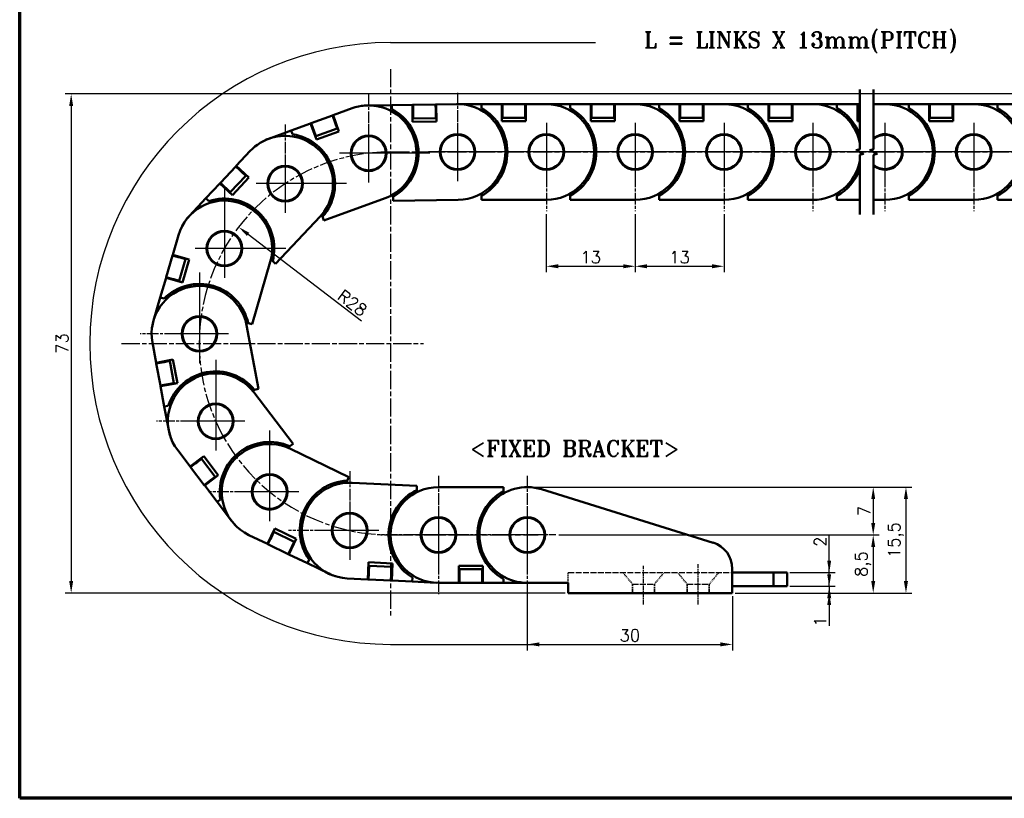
# Model space of a CAD drawing. Header units: millimetres. Extents: x 10 to 277, y 10 to 201.
# Tile 1 of 7: x 10 to 154, y 10 to 124. Entities that reach past the tile are written whole.
import ezdxf

# ---------------------------------------------------------------- set-up
doc = ezdxf.new("R2010")
doc.units = ezdxf.units.MM
doc.header["$LTSCALE"] = 0.3
doc.linetypes.add('CHAIN', pattern=[0.3543, 0.2362, -0.0295, 0.0591, -0.0295])
doc.linetypes.add('DASHED', pattern=[0.2068, 0.1655, -0.0413])
doc.layers.add('DIM', color=3, linetype='Continuous')
for name, color, linetype, lineweight in [('경계(ISO)', 7, 'Continuous', 70), ('기호(ISO)', 7, 'Continuous', 25), ('스케치 형상(ISO)', 7, 'Continuous', 25), ('외형선(ISO)', 7, 'Continuous', 50), ('은선 (ISO)', 2, 'DASHED', 35), ('절단선(ISO)', 1, 'Continuous', 50), ('중심 표식(ISO)', 1, 'CHAIN', 25), ('중심선(ISO)', 1, 'CHAIN', 25)]:
    doc.layers.add(name, color=color, linetype=linetype, lineweight=lineweight)
doc.styles.get("Standard").update_dxf_attribs({"font": 'romans.shx'})
doc.styles.add('주 문자 (ISO)', font='tahoma.ttf')
doc.dimstyles.new('ISO-25', dxfattribs={"dimscale": 0.7, "dimtxt": 2.5, "dimasz": 2.5, "dimexe": 1.25, "dimexo": 0.625, "dimtad": 1, "dimtxsty": 'Standard', "dimcen": 2.5, "dimclrt": 7, "dimadec": 0, "dimazin": 0, "dimtfac": 1, "dimtmove": 0, "dimatfit": 3, "dimfxl": 1, "dimarcsym": 0})

# ---------------------------------------------------------------- blocks, each defined once
blk = doc.blocks.new('FIX BRACKET')
at = {"layer": '기호(ISO)', "color": 2, "insert": (-25.49, 1.86), "char_height": 3.5, "attachment_point": 1, "style": '주 문자 (ISO)'}
blk.add_mtext('\\fRomanT|b0|i0;\\H3.5000;<FIXED BRACKET>', dxfattribs=at)
blk = doc.blocks.new('*D342')
at = {"layer": 'Defpoints', "color": 0, "transparency": 16777216}
for p in [(181.59, 113), (17.53, 40), (90.27, 40)]:
    blk.add_point(p, dxfattribs=at)
at = {"layer": 'DIM', "color": 0, "lineweight": -2, "transparency": 16777216}
for p, q in [((181.15, 113), (16.65, 113)), ((17.53, 111.25), (17.53, 41.75)), ((89.83, 40), (16.65, 40))]:
    blk.add_line(p, q, dxfattribs=at)
at = {"layer": 'DIM', "color": 0, "transparency": 16777216}
for points in [[(17.24, 111.25), (17.82, 111.25), (17.53, 113)], [(17.24, 41.75), (17.82, 41.75), (17.53, 40)]]:
    blk.add_solid(points, dxfattribs=at)
at = {"layer": 'DIM', "color": 7, "transparency": 16777216, "insert": (16.22, 76.5), "char_height": 1.75, "attachment_point": 5, "rotation": 90}
blk.add_mtext('73', dxfattribs=at)
blk = doc.blocks.new('*D343')
at = {"layer": 'Defpoints', "color": 0, "transparency": 16777216}
for p in [(87.05, 95.84), (100.05, 95.84), (100.05, 87.79)]:
    blk.add_point(p, dxfattribs=at)
at = {"layer": 'DIM', "color": 0, "lineweight": -2, "transparency": 16777216}
for p, q in [((87.05, 95.4), (87.05, 86.92)), ((100.05, 95.4), (100.05, 86.92)), ((88.8, 87.79), (98.3, 87.79))]:
    blk.add_line(p, q, dxfattribs=at)
at = {"layer": 'DIM', "color": 0, "transparency": 16777216}
for points in [[(88.8, 88.09), (88.8, 87.5), (87.05, 87.79)], [(98.3, 88.09), (98.3, 87.5), (100.05, 87.79)]]:
    blk.add_solid(points, dxfattribs=at)
at = {"layer": 'DIM', "color": 7, "transparency": 16777216, "insert": (93.55, 89.11), "char_height": 1.75, "attachment_point": 5}
blk.add_mtext('13', dxfattribs=at)
blk = doc.blocks.new('*D344')
at = {"layer": 'Defpoints', "color": 0, "transparency": 16777216}
for p in [(100.05, 95.84), (113.05, 95.84), (113.05, 87.79)]:
    blk.add_point(p, dxfattribs=at)
at = {"layer": 'DIM', "color": 0, "lineweight": -2, "transparency": 16777216}
for p, q in [((100.05, 95.4), (100.05, 86.92)), ((113.05, 95.4), (113.05, 86.92)), ((101.8, 87.79), (111.3, 87.79))]:
    blk.add_line(p, q, dxfattribs=at)
at = {"layer": 'DIM', "color": 0, "transparency": 16777216}
for points in [[(101.8, 88.09), (101.8, 87.5), (100.05, 87.79)], [(111.3, 88.09), (111.3, 87.5), (113.05, 87.79)]]:
    blk.add_solid(points, dxfattribs=at)
at = {"layer": 'DIM', "color": 7, "transparency": 16777216, "insert": (106.55, 89.11), "char_height": 1.75, "attachment_point": 5}
blk.add_mtext('13', dxfattribs=at)
blk = doc.blocks.new('*D347')
at = {"layer": 'Defpoints', "color": 0, "transparency": 16777216}
for p in [(84.27, 41.5), (114.27, 40), (114.27, 32.5)]:
    blk.add_point(p, dxfattribs=at)
at = {"layer": 'DIM', "color": 0, "lineweight": -2, "transparency": 16777216}
for p, q in [((84.27, 41.07), (84.27, 31.63)), ((114.27, 39.57), (114.27, 31.63)), ((86.02, 32.5), (112.52, 32.5))]:
    blk.add_line(p, q, dxfattribs=at)
at = {"layer": 'DIM', "color": 0, "transparency": 16777216}
for points in [[(86.02, 32.8), (86.02, 32.21), (84.27, 32.5)], [(112.52, 32.8), (112.52, 32.21), (114.27, 32.5)]]:
    blk.add_solid(points, dxfattribs=at)
at = {"layer": 'DIM', "color": 7, "transparency": 16777216, "insert": (99.27, 33.82), "char_height": 1.75, "attachment_point": 5}
blk.add_mtext('30', dxfattribs=at)
blk = doc.blocks.new('*D348')
at = {"layer": 'Defpoints', "color": 0, "transparency": 16777216}
for p in [(122.27, 43), (128.44, 43), (122.27, 41)]:
    blk.add_point(p, dxfattribs=at)
at = {"layer": 'DIM', "color": 0, "lineweight": -2, "transparency": 16777216}
for p, q in [((128.44, 44.75), (128.44, 48.55)), ((122.7, 43), (129.32, 43)), ((128.44, 41), (128.44, 43)), ((122.7, 41), (129.32, 41)), ((128.44, 39.25), (128.44, 37.5))]:
    blk.add_line(p, q, dxfattribs=at)
at = {"layer": 'DIM', "color": 0, "transparency": 16777216}
for points in [[(128.15, 44.75), (128.73, 44.75), (128.44, 43)], [(128.15, 39.25), (128.73, 39.25), (128.44, 41)]]:
    blk.add_solid(points, dxfattribs=at)
at = {"layer": 'DIM', "color": 7, "transparency": 16777216, "insert": (127.13, 47.52), "char_height": 1.75, "attachment_point": 5, "rotation": 90}
blk.add_mtext('2', dxfattribs=at)
blk = doc.blocks.new('*D349')
at = {"layer": 'Defpoints', "color": 0, "transparency": 16777216}
for p in [(122.27, 41), (128.44, 41), (114.27, 40)]:
    blk.add_point(p, dxfattribs=at)
at = {"layer": 'DIM', "color": 0, "lineweight": -2, "transparency": 16777216}
for p, q in [((128.44, 42.75), (128.44, 44.5)), ((122.7, 41), (129.32, 41)), ((128.44, 41), (128.44, 40)), ((114.7, 40), (129.32, 40)), ((128.44, 38.25), (128.44, 35.21))]:
    blk.add_line(p, q, dxfattribs=at)
at = {"layer": 'DIM', "color": 0, "transparency": 16777216}
for points in [[(128.15, 42.75), (128.73, 42.75), (128.44, 41)], [(128.15, 38.25), (128.73, 38.25), (128.44, 40)]]:
    blk.add_solid(points, dxfattribs=at)
at = {"layer": 'DIM', "color": 7, "transparency": 16777216, "insert": (127.13, 35.86), "char_height": 1.75, "attachment_point": 5, "rotation": 90}
blk.add_mtext('1', dxfattribs=at)
blk = doc.blocks.new('*D350')
at = {"layer": 'Defpoints', "color": 0, "transparency": 16777216}
for p in [(88.43, 48.5), (114.27, 40), (134.88, 40)]:
    blk.add_point(p, dxfattribs=at)
at = {"layer": 'DIM', "color": 0, "lineweight": -2, "transparency": 16777216}
for p, q in [((88.87, 48.5), (135.76, 48.5)), ((134.88, 46.75), (134.88, 41.75)), ((114.7, 40), (135.76, 40))]:
    blk.add_line(p, q, dxfattribs=at)
at = {"layer": 'DIM', "color": 0, "transparency": 16777216}
for points in [[(134.59, 46.75), (135.17, 46.75), (134.88, 48.5)], [(134.59, 41.75), (135.17, 41.75), (134.88, 40)]]:
    blk.add_solid(points, dxfattribs=at)
at = {"layer": 'DIM', "color": 7, "transparency": 16777216, "insert": (133.4, 44.25), "char_height": 1.75, "attachment_point": 5, "rotation": 90}
blk.add_mtext('8,5', dxfattribs=at)
blk = doc.blocks.new('*D351')
at = {"layer": 'Defpoints', "color": 0, "transparency": 16777216}
for p in [(84.27, 55.5), (88.43, 48.5), (134.88, 48.5)]:
    blk.add_point(p, dxfattribs=at)
at = {"layer": 'DIM', "color": 0, "lineweight": -2, "transparency": 16777216}
for p, q in [((84.7, 55.5), (135.76, 55.5)), ((134.88, 53.75), (134.88, 50.25)), ((88.87, 48.5), (135.76, 48.5))]:
    blk.add_line(p, q, dxfattribs=at)
at = {"layer": 'DIM', "color": 0, "transparency": 16777216}
for points in [[(134.59, 53.75), (135.17, 53.75), (134.88, 55.5)], [(134.59, 50.25), (135.17, 50.25), (134.88, 48.5)]]:
    blk.add_solid(points, dxfattribs=at)
at = {"layer": 'DIM', "color": 7, "transparency": 16777216, "insert": (133.57, 52), "char_height": 1.75, "attachment_point": 5, "rotation": 90}
blk.add_mtext('7', dxfattribs=at)
blk = doc.blocks.new('*D352')
at = {"layer": 'Defpoints', "color": 0, "transparency": 16777216}
for p in [(84.27, 55.5), (114.27, 40), (139.67, 40)]:
    blk.add_point(p, dxfattribs=at)
at = {"layer": 'DIM', "color": 0, "lineweight": -2, "transparency": 16777216}
for p, q in [((84.7, 55.5), (140.54, 55.5)), ((139.67, 53.75), (139.67, 41.75)), ((114.7, 40), (140.54, 40))]:
    blk.add_line(p, q, dxfattribs=at)
at = {"layer": 'DIM', "color": 0, "transparency": 16777216}
for points in [[(139.37, 53.75), (139.96, 53.75), (139.67, 55.5)], [(139.37, 41.75), (139.96, 41.75), (139.67, 40)]]:
    blk.add_solid(points, dxfattribs=at)
at = {"layer": 'DIM', "color": 7, "transparency": 16777216, "insert": (138.19, 47.75), "char_height": 1.75, "attachment_point": 5, "rotation": 90}
blk.add_mtext('15,5', dxfattribs=at)
blk = doc.blocks.new('*D367')
at = {"layer": 'Defpoints', "color": 0, "transparency": 16777216}
for p in [(42.03, 93.53), (64.26, 76.5)]:
    blk.add_point(p, dxfattribs=at)
at = {"layer": 'DIM', "color": 0, "lineweight": -2, "transparency": 16777216}
blk.add_line((60.02, 79.75), (43.42, 92.46), dxfattribs=at)
at = {"layer": 'DIM', "color": 0, "transparency": 16777216}
blk.add_solid([(43.6, 92.69), (43.24, 92.23), (42.03, 93.53)], dxfattribs=at)
at = {"layer": 'DIM', "color": 7, "transparency": 16777216, "insert": (58.68, 82.43), "char_height": 1.75, "attachment_point": 5, "rotation": 322.5613}
blk.add_mtext('R28', dxfattribs=at)

msp = doc.modelspace()

# ---------------------------------------------------------------- linework, layer by layer
at = {"layer": '경계(ISO)'}
for p, q in [((10, 10), (10, 194.667)), ((276.667, 10), (10, 10))]:
    msp.add_line(p, q, dxfattribs=at)
at = {"layer": '스케치 형상(ISO)', "color": 3}
for p, q in [((64.264, 120.504), (94.264, 120.504)), ((64.264, 32.504), (85.848, 32.504))]:
    msp.add_line(p, q, dxfattribs=at)
at = {"layer": '스케치 형상(ISO)', "color": 1, "linetype": 'CHAIN', "lineweight": 25, "ltscale": 37.756264}
msp.add_line((64.264, 116.635), (64.264, 36.373), dxfattribs=at)
at = {"layer": '스케치 형상(ISO)', "color": 1, "linetype": 'CHAIN', "ltscale": 39.275185}
msp.add_line((64.264, 104.504), (175.586, 104.504), dxfattribs=at)
at = {"layer": '스케치 형상(ISO)', "color": 1, "linetype": 'CHAIN', "lineweight": 25, "ltscale": 37.386932}
msp.add_line((24.919, 76.504), (69.073, 76.504), dxfattribs=at)
at = {"layer": '스케치 형상(ISO)', "color": 1, "linetype": 'CHAIN', "ltscale": 45.690365}
msp.add_line((64.264, 48.504), (85.848, 48.504), dxfattribs=at)
at = {"layer": '스케치 형상(ISO)', "color": 2, "linetype": 'DASHED', "lineweight": 25, "ltscale": 4.283395}
msp.add_line((90.265, 41.504), (90.265, 43.004), dxfattribs=at)
at = {"layer": '스케치 형상(ISO)', "color": 2, "linetype": 'DASHED', "lineweight": 25, "ltscale": 17.408123}
for p, q in [((90.265, 43.004), (114.265, 43.004)), ((99.665, 41.304), (102.865, 41.304)), ((107.665, 41.304), (110.889, 41.304))]:
    msp.add_line(p, q, dxfattribs=at)
at = {"layer": '스케치 형상(ISO)', "color": 3}
msp.add_arc((64.264, 76.504), 44, 90, 270, dxfattribs=at)
at = {"layer": '스케치 형상(ISO)', "color": 1, "linetype": 'CHAIN', "ltscale": 37.241573}
msp.add_arc((64.264, 76.504), 28, 90, 270, dxfattribs=at)
at = {"layer": '외형선(ISO)'}
for p, q in [((59.958, 111.232), (59.958, 111.232)), ((60.957, 111.318), (64.456, 111.368)), ((64.456, 111.368), (67.456, 111.411)), ((64.456, 111.368), (64.465, 110.774)), ((67.456, 111.411), (67.556, 111.412)), ((67.492, 108.911), (67.456, 111.411)), ((70.856, 111.459), (67.556, 111.412)), ((67.568, 110.562), (67.556, 111.412)), ((70.856, 111.459), (70.956, 111.46)), ((70.856, 111.459), (70.868, 110.609)), ((70.956, 111.46), (73.955, 111.503)), ((70.956, 111.46), (70.991, 108.961)), ((74.055, 111.504), (77.555, 111.504)), ((77.555, 111.504), (80.555, 111.504)), ((77.555, 111.504), (77.555, 110.91)), ((80.555, 109.004), (80.555, 111.504)), ((80.555, 111.504), (80.655, 111.504)), ((80.655, 110.654), (80.655, 111.504)), ((83.955, 111.504), (80.655, 111.504)), ((83.955, 111.504), (83.955, 110.654)), ((83.955, 111.504), (84.055, 111.504)), ((84.055, 111.504), (84.055, 109.004)), ((84.055, 111.504), (87.055, 111.504)), ((87.055, 111.504), (90.555, 111.504)), ((90.555, 111.504), (93.555, 111.504)), ((90.555, 111.504), (90.555, 110.91)), ((93.555, 109.004), (93.555, 111.504)), ((93.555, 111.504), (93.655, 111.504)), ((93.655, 110.654), (93.655, 111.504)), ((96.955, 111.504), (93.655, 111.504)), ((96.955, 111.504), (96.955, 110.654)), ((96.955, 111.504), (97.055, 111.504)), ((97.055, 111.504), (97.055, 109.004)), ((97.055, 111.504), (100.055, 111.504)), ((100.055, 111.504), (103.555, 111.504)), ((103.555, 111.504), (106.555, 111.504)), ((103.555, 111.504), (103.555, 110.91)), ((106.555, 109.004), (106.555, 111.504)), ((106.555, 111.504), (106.655, 111.504)), ((106.655, 110.654), (106.655, 111.504)), ((109.955, 111.504), (106.655, 111.504)), ((109.955, 111.504), (109.955, 110.654)), ((109.955, 111.504), (110.055, 111.504)), ((110.055, 111.504), (110.055, 109.004)), ((110.055, 111.504), (113.055, 111.504)), ((113.055, 111.504), (116.555, 111.504)), ((116.555, 111.504), (119.555, 111.504)), ((116.555, 111.504), (116.555, 110.91)), ((119.555, 109.004), (119.555, 111.504)), ((119.555, 111.504), (119.655, 111.504)), ((119.655, 110.654), (119.655, 111.504)), ((122.955, 111.504), (119.655, 111.504)), ((122.955, 111.504), (122.955, 110.654)), ((122.955, 111.504), (123.055, 111.504)), ((123.055, 111.504), (123.055, 109.004)), ((123.055, 111.504), (126.055, 111.504)), ((126.055, 111.504), (129.555, 111.504)), ((129.555, 111.504), (132.555, 111.504)), ((129.555, 111.504), (129.555, 110.91)), ((132.555, 109.004), (132.555, 111.504)), ((132.555, 111.504), (132.655, 111.504)), ((132.655, 110.654), (132.655, 111.504)), ((132.932, 111.504), (132.655, 111.504)), ((134.932, 111.504), (136.586, 111.504)), ((136.586, 111.504), (140.086, 111.504)), ((140.086, 111.504), (143.086, 111.504)), ((140.086, 111.504), (140.086, 110.91)), ((143.086, 109.004), (143.086, 111.504)), ((143.086, 111.504), (143.186, 111.504)), ((143.186, 110.654), (143.186, 111.504)), ((146.486, 111.504), (143.186, 111.504)), ((146.486, 111.504), (146.486, 110.654)), ((146.486, 111.504), (146.586, 111.504)), ((146.586, 111.504), (146.586, 109.004)), ((146.586, 111.504), (149.586, 111.504)), ((149.586, 111.504), (153.086, 111.504)), ((153.086, 111.504), (153.086, 110.91)), ((153.086, 111.504), (156.086, 111.504)), ((55.75, 109.836), (52.649, 108.708)), ((55.75, 109.836), (55.844, 109.871)), ((55.75, 109.836), (56.04, 109.038)), ((55.844, 109.871), (58.663, 110.896)), ((55.844, 109.871), (56.698, 107.521)), ((67.568, 110.562), (67.572, 110.262)), ((67.585, 109.412), (67.572, 110.262)), ((70.868, 110.609), (70.872, 110.309)), ((70.872, 110.309), (70.884, 109.459)), ((80.555, 109.504), (80.655, 109.504)), ((80.655, 110.654), (80.655, 110.354)), ((80.655, 109.504), (80.655, 110.354)), ((80.655, 109.504), (83.955, 109.504)), ((83.955, 110.654), (83.955, 110.354)), ((83.955, 110.354), (83.955, 109.504)), ((83.955, 109.504), (84.055, 109.504)), ((93.555, 109.504), (93.655, 109.504)), ((93.655, 110.654), (93.655, 110.354)), ((93.655, 109.504), (93.655, 110.354)), ((93.655, 109.504), (96.955, 109.504)), ((96.955, 110.654), (96.955, 110.354)), ((96.955, 110.354), (96.955, 109.504)), ((96.955, 109.504), (97.055, 109.504)), ((106.555, 109.504), (106.655, 109.504)), ((106.655, 110.654), (106.655, 110.354)), ((106.655, 109.504), (106.655, 110.354)), ((106.655, 109.504), (109.955, 109.504)), ((109.955, 110.654), (109.955, 110.354)), ((109.955, 110.354), (109.955, 109.504)), ((109.955, 109.504), (110.055, 109.504)), ((119.555, 109.504), (119.655, 109.504)), ((119.655, 110.654), (119.655, 110.354)), ((119.655, 109.504), (119.655, 110.354)), ((119.655, 109.504), (122.955, 109.504)), ((122.955, 110.654), (122.955, 110.354)), ((122.955, 110.354), (122.955, 109.504)), ((122.955, 109.504), (123.055, 109.504)), ((132.555, 109.504), (132.655, 109.504)), ((132.655, 110.654), (132.655, 110.354)), ((132.655, 109.504), (132.655, 110.354)), ((132.655, 109.504), (132.932, 109.504)), ((143.086, 109.504), (143.186, 109.504)), ((143.186, 110.654), (143.186, 110.354)), ((143.186, 109.504), (143.186, 110.354)), ((143.186, 109.504), (146.486, 109.504)), ((146.486, 110.654), (146.486, 110.354)), ((146.486, 110.354), (146.486, 109.504)), ((146.486, 109.504), (146.586, 109.504)), ((49.735, 107.648), (52.555, 108.674)), ((52.555, 108.674), (52.649, 108.708)), ((53.409, 106.324), (52.555, 108.674)), ((52.939, 107.909), (52.649, 108.708)), ((56.04, 109.038), (56.143, 108.756)), ((56.143, 108.756), (56.434, 107.957)), ((67.485, 109.411), (67.585, 109.412)), ((70.991, 108.961), (67.492, 108.911)), ((67.585, 109.412), (70.884, 109.459)), ((70.884, 109.459), (70.984, 109.461)), ((84.055, 109.004), (80.555, 109.004)), ((97.055, 109.004), (93.555, 109.004)), ((110.055, 109.004), (106.555, 109.004)), ((123.055, 109.004), (119.555, 109.004)), ((132.932, 109.004), (132.555, 109.004)), ((146.586, 109.004), (143.086, 109.004)), ((46.446, 106.451), (49.735, 107.648)), ((49.735, 107.648), (49.938, 107.09)), ((52.939, 107.909), (53.042, 107.627)), ((53.332, 106.828), (53.042, 107.627)), ((53.238, 106.794), (53.332, 106.828)), ((53.332, 106.828), (56.434, 107.957)), ((56.698, 107.521), (53.409, 106.324)), ((56.434, 107.957), (56.527, 107.991)), ((45.531, 106.042), (45.532, 106.041)), ((41.682, 102.471), (43.733, 104.659)), ((41.613, 102.398), (39.357, 99.99)), ((41.613, 102.398), (41.682, 102.471)), ((41.613, 102.398), (42.234, 101.816)), ((41.682, 102.471), (43.506, 100.761)), ((40.816, 98.622), (43.073, 101.03)), ((42.234, 101.816), (42.452, 101.611)), ((42.452, 101.611), (43.073, 101.03)), ((43.073, 101.03), (43.141, 101.103)), ((37.236, 97.729), (39.288, 99.917)), ((39.288, 99.917), (39.357, 99.99)), ((41.112, 98.207), (39.288, 99.917)), ((39.977, 99.409), (39.357, 99.99)), ((39.977, 99.409), (40.196, 99.204)), ((43.506, 100.761), (41.112, 98.207)), ((40.816, 98.622), (40.196, 99.204)), ((40.747, 98.549), (40.816, 98.622)), ((64.642, 98.306), (64.647, 97.963)), ((64.647, 97.963), (64.655, 97.37)), ((77.555, 98.441), (77.555, 98.097)), ((77.555, 98.097), (77.555, 97.504)), ((90.555, 98.442), (90.555, 98.097)), ((90.555, 98.097), (90.555, 97.504)), ((103.555, 98.442), (103.555, 98.097)), ((103.555, 98.097), (103.555, 97.504)), ((116.555, 98.442), (116.555, 98.097)), ((116.555, 98.097), (116.555, 97.504)), ((129.555, 98.442), (129.555, 98.097)), ((129.555, 98.097), (129.555, 97.504)), ((140.086, 98.441), (140.086, 98.097)), ((140.086, 98.097), (140.086, 97.504)), ((153.086, 98.441), (153.086, 98.097)), ((153.086, 98.097), (153.086, 97.504)), ((34.843, 95.175), (37.236, 97.729)), ((37.236, 97.729), (37.67, 97.322)), ((63.45, 97.74), (54.522, 94.492)), ((74.154, 97.504), (64.655, 97.37)), ((87.055, 97.504), (77.555, 97.504)), ((100.055, 97.504), (90.555, 97.504)), ((113.055, 97.504), (103.555, 97.504)), ((126.055, 97.504), (116.555, 97.504)), ((132.932, 97.504), (129.555, 97.504)), ((136.586, 97.504), (134.932, 97.504)), ((149.586, 97.504), (140.086, 97.504)), ((162.586, 97.504), (153.086, 97.504)), ((53.948, 95.085), (47.45, 88.154)), ((54.202, 95.372), (54.319, 95.05)), ((34.211, 94.396), (34.212, 94.396)), ((54.319, 95.05), (54.522, 94.492)), ((32.39, 89.474), (33.232, 92.353)), ((32.362, 89.378), (31.435, 86.211)), ((32.362, 89.378), (32.39, 89.474)), ((32.362, 89.378), (33.178, 89.139)), ((32.39, 89.474), (34.789, 88.772)), ((33.178, 89.139), (33.465, 89.055)), ((33.354, 85.649), (34.281, 88.816)), ((33.465, 89.055), (34.281, 88.816)), ((34.789, 88.772), (33.806, 85.413)), ((34.281, 88.816), (34.309, 88.912)), ((46.669, 88.421), (44.001, 79.304)), ((46.767, 88.795), (47.017, 88.56)), ((47.017, 88.56), (47.45, 88.154)), ((30.564, 83.235), (31.407, 86.115)), ((31.407, 86.115), (31.435, 86.211)), ((33.806, 85.413), (31.407, 86.115)), ((32.251, 85.972), (31.435, 86.211)), ((32.251, 85.972), (32.539, 85.888)), ((33.354, 85.649), (32.539, 85.888)), ((33.326, 85.553), (33.354, 85.649)), ((29.581, 79.876), (30.564, 83.235)), ((30.564, 83.235), (31.134, 83.069)), ((43.102, 79.567), (43.431, 79.47)), ((43.431, 79.47), (44.001, 79.304)), ((29.369, 78.896), (29.37, 78.896)), ((43.182, 79.191), (44.921, 69.852)), ((29.968, 73.68), (29.419, 76.629)), ((29.968, 73.68), (32.425, 74.138)), ((29.986, 73.582), (29.968, 73.68)), ((29.986, 73.582), (30.822, 73.737)), ((29.986, 73.582), (30.59, 70.338)), ((30.822, 73.737), (31.116, 73.792)), ((31.116, 73.792), (31.952, 73.948)), ((31.952, 73.948), (31.934, 74.046)), ((32.556, 70.703), (31.952, 73.948)), ((32.425, 74.138), (33.066, 70.697)), ((33.066, 70.697), (30.608, 70.239)), ((32.556, 70.703), (31.72, 70.548)), ((32.574, 70.605), (32.556, 70.703)), ((31.425, 70.493), (30.59, 70.338)), ((30.608, 70.239), (30.59, 70.338)), ((31.157, 67.29), (30.608, 70.239)), ((31.425, 70.493), (31.72, 70.548)), ((43.999, 69.68), (44.337, 69.743)), ((44.242, 69.38), (50.01, 61.832)), ((44.337, 69.743), (44.921, 69.852)), ((31.157, 67.29), (31.741, 67.399)), ((31.797, 63.849), (31.157, 67.29)), ((32.051, 62.879), (32.052, 62.879)), ((34.939, 58.496), (33.118, 60.88)), ((49.265, 61.263), (49.538, 61.472)), ((49.538, 61.472), (50.01, 61.832)), ((49.616, 61.105), (58.172, 56.976)), ((34.939, 58.496), (36.926, 60.014)), ((35.675, 58.933), (35.914, 59.115)), ((35.914, 59.115), (36.589, 59.631)), ((36.589, 59.631), (36.528, 59.71)), ((38.593, 57.009), (36.589, 59.631)), ((36.926, 60.014), (39.051, 57.233)), ((35, 58.417), (34.939, 58.496)), ((35, 58.417), (35.675, 58.933)), ((35, 58.417), (37.004, 55.795)), ((37.679, 56.311), (37.004, 55.795)), ((39.051, 57.233), (37.065, 55.715)), ((37.679, 56.311), (37.918, 56.493)), ((38.593, 57.009), (37.918, 56.493)), ((38.654, 56.929), (38.593, 57.009)), ((57.764, 56.132), (57.914, 56.441)), ((57.914, 56.441), (58.172, 56.976)), ((37.065, 55.715), (37.004, 55.795)), ((38.886, 53.331), (37.065, 55.715)), ((58.63, 56.142), (68.118, 55.669)), ((68.071, 54.733), (68.088, 55.076)), ((68.088, 55.076), (68.118, 55.669)), ((71.265, 55.504), (80.765, 55.504)), ((80.765, 54.91), (80.765, 55.504)), ((80.765, 54.566), (80.765, 54.91)), ((86.344, 55.188), (111.453, 47.378)), ((38.886, 53.331), (39.358, 53.692)), ((41.011, 50.55), (38.886, 53.331)), ((41.676, 49.8), (41.676, 49.8)), ((46.233, 47.193), (47.319, 49.444)), ((47.192, 48.951), (47.102, 48.994)), ((47.319, 49.444), (50.471, 47.923)), ((46.233, 47.193), (43.531, 48.497)), ((46.323, 47.149), (46.692, 47.915)), ((46.692, 47.915), (46.823, 48.185)), ((46.823, 48.185), (47.192, 48.951)), ((50.164, 47.516), (47.192, 48.951)), ((50.471, 47.923), (49.385, 45.672)), ((46.323, 47.149), (46.233, 47.193)), ((46.323, 47.149), (49.295, 45.715)), ((49.664, 46.481), (49.295, 45.715)), ((49.664, 46.481), (49.794, 46.751)), ((50.164, 47.516), (49.794, 46.751)), ((50.254, 47.473), (50.164, 47.516)), ((49.385, 45.672), (49.295, 45.715)), ((52.086, 44.368), (49.385, 45.672)), ((52.086, 44.368), (52.345, 44.902)), ((55.239, 42.846), (52.086, 44.368)), ((60.929, 42.01), (61.054, 44.507)), ((61.129, 44.003), (61.029, 44.008)), ((61.054, 44.507), (64.549, 44.333)), ((61.086, 43.154), (61.129, 44.003)), ((64.424, 43.838), (61.129, 44.003)), ((64.424, 43.838), (64.382, 42.989)), ((64.524, 43.833), (64.424, 43.838)), ((64.549, 44.333), (64.425, 41.836)), ((74.265, 44.004), (77.765, 44.004)), ((74.265, 41.504), (74.265, 44.004)), ((74.365, 43.504), (74.265, 43.504)), ((77.665, 43.504), (74.365, 43.504)), ((74.365, 42.654), (74.365, 43.504)), ((77.665, 43.504), (77.665, 42.654)), ((77.765, 43.504), (77.665, 43.504)), ((77.765, 44.004), (77.765, 41.504)), ((114.265, 43.559), (114.265, 40.004)), ((56.17, 42.476), (56.17, 42.476)), ((60.929, 42.01), (57.933, 42.159)), ((61.029, 42.005), (60.929, 42.01)), ((61.029, 42.005), (61.071, 42.854)), ((61.029, 42.005), (64.325, 41.841)), ((61.071, 42.854), (61.086, 43.154)), ((64.367, 42.69), (64.325, 41.841)), ((64.425, 41.836), (64.325, 41.841)), ((64.367, 42.69), (64.382, 42.989)), ((67.421, 41.687), (64.425, 41.836)), ((67.421, 41.687), (67.451, 42.28)), ((74.365, 42.354), (74.365, 42.654)), ((74.365, 41.504), (74.365, 42.354)), ((77.665, 42.354), (77.665, 42.654)), ((77.665, 42.354), (77.665, 41.504)), ((80.765, 41.504), (80.765, 42.097)), ((114.265, 43.004), (120.265, 43.004)), ((120.265, 43.004), (120.265, 41.004)), ((120.265, 43.004), (122.265, 43.004)), ((122.265, 43.004), (122.265, 41.004)), ((70.917, 41.512), (67.421, 41.687)), ((74.265, 41.504), (71.265, 41.504)), ((74.365, 41.504), (74.265, 41.504)), ((74.365, 41.504), (77.665, 41.504)), ((77.765, 41.504), (77.665, 41.504)), ((80.765, 41.504), (77.765, 41.504)), ((84.265, 41.504), (80.765, 41.504)), ((90.265, 41.504), (84.265, 41.504)), ((90.265, 40.004), (90.265, 41.504)), ((114.265, 41.004), (120.265, 41.004)), ((120.265, 41.004), (122.265, 41.004)), ((114.265, 40.004), (90.265, 40.004))]:
    msp.add_line(p, q, dxfattribs=at)
for centre, radius in [((61.056, 104.318), 2.6), ((61.056, 104.319), 2.5), ((74.055, 104.504), 2.6), ((74.055, 104.504), 2.5), ((87.055, 104.504), 2.6), ((87.055, 104.504), 2.5), ((100.055, 104.504), 2.6), ((100.055, 104.504), 2.5), ((113.055, 104.504), 2.6), ((113.055, 104.504), 2.5), ((126.055, 104.504), 2.6), ((126.055, 104.504), 2.5), ((149.586, 104.504), 2.6), ((149.586, 104.504), 2.5), ((48.841, 99.872), 2.6), ((48.84, 99.873), 2.5), ((39.951, 90.387), 2.6), ((39.95, 90.388), 2.5), ((36.3, 77.91), 2.6), ((36.3, 77.91), 2.5), ((38.68, 65.13), 2.6), ((38.679, 65.13), 2.5), ((46.573, 54.801), 2.6), ((46.573, 54.801), 2.5), ((58.281, 49.151), 2.6), ((58.281, 49.151), 2.5), ((71.265, 48.504), 2.6), ((71.265, 48.504), 2.5), ((84.265, 48.504), 2.6), ((84.265, 48.504), 2.5)]:
    msp.add_circle(centre, radius, dxfattribs=at)
for centre, radius, start, end in [((61.056, 104.318), 7, 289.99456, 109.99456), ((61.056, 104.319), 7, 90.81316, 99.02637), ((74.055, 104.504), 7, 89.99997, 91.01581), ((74.055, 104.504), 7, 270.81316, 90.81316), ((87.055, 104.504), 7, 269.99997, 89.99997), ((100.055, 104.504), 7, 269.99997, 89.99997), ((113.055, 104.504), 7, 269.99997, 89.99997), ((126.055, 104.504), 7, 10.75055, 89.99997), ((136.586, 104.504), 7, 269.99997, 89.99997), ((149.586, 104.504), 7, 269.99997, 89.99997), ((61.056, 104.319), 7.3, 299.46278, 62.16354), ((74.055, 104.504), 7.3, 298.64959, 61.35035), ((87.055, 104.504), 7.3, 298.64959, 61.35035), ((100.055, 104.504), 7.3, 298.64959, 61.35035), ((113.055, 104.504), 7.3, 298.64959, 61.35035), ((126.055, 104.504), 7.3, 19.59717, 61.35035), ((136.586, 104.504), 7.3, 298.64959, 61.35035), ((149.586, 104.504), 7.3, 298.64959, 61.35035), ((48.841, 99.872), 7, 316.85074, 136.85074), ((48.84, 99.873), 7.3, 318.64419, 81.34494), ((136.586, 104.504), 2.6, 230.50333, 129.49667), ((136.586, 104.504), 2.5, 228.58756, 131.41244), ((48.84, 99.873), 7, 109.99456, 118.20777), ((126.055, 104.504), 7, 356.78413, 359.42106), ((126.055, 104.504), 7.3, 357.55732, 358.10161), ((126.055, 104.504), 7, 269.99997, 349.24945), ((126.055, 104.504), 7.3, 298.64959, 340.40283), ((39.951, 90.387), 7, 343.68954, 163.68954), ((39.95, 90.388), 7.3, 345.50036, 108.20112), ((39.95, 90.388), 7, 136.85074, 145.06395), ((36.3, 77.91), 7.3, 12.33916, 135.03992), ((36.3, 77.91), 7, 10.54379, 190.54379), ((36.3, 77.91), 7, 163.68954, 171.90275), ((38.68, 65.13), 7, 37.38662, 217.38662), ((38.679, 65.13), 7.3, 39.19341, 161.89417), ((38.679, 65.13), 7, 190.54379, 198.757), ((46.573, 54.801), 7.3, 66.03624, 188.737), ((46.573, 54.801), 7, 64.23685, 244.23685), ((58.281, 49.151), 7.3, 92.88647, 215.58723), ((58.281, 49.151), 7, 87.14739, 267.14739), ((71.265, 48.504), 7.3, 115.79701, 238.49777), ((71.265, 48.504), 7, 90, 270), ((84.265, 48.504), 7.3, 118.64962, 241.35038), ((84.265, 48.504), 7, 72.72298, 270), ((46.573, 54.801), 7, 217.38662, 225.59983), ((110.265, 43.559), 4, 0, 72.72298), ((58.281, 49.151), 7, 244.23685, 252.45006)]:
    msp.add_arc(centre, radius, start, end, dxfattribs=at)
at = {"layer": '은선 (ISO)'}
for p, q in [((99.665, 41.304), (98.265, 43.004)), ((102.865, 41.304), (104.265, 43.004)), ((107.665, 41.304), (106.265, 43.004)), ((110.865, 41.274), (112.265, 43.004))]:
    msp.add_line(p, q, dxfattribs=at)
at = {"layer": '은선 (ISO)', "linetype": 'CHAIN', "ltscale": 9.463278}
for p, q in [((99.665, 40.004), (99.665, 41.304)), ((102.865, 40.004), (102.865, 41.304))]:
    msp.add_line(p, q, dxfattribs=at)
at = {"layer": '은선 (ISO)', "linetype": 'CHAIN', "ltscale": 9.791118}
for p, q in [((107.665, 40.004), (107.665, 41.304)), ((110.865, 40.004), (110.865, 41.304))]:
    msp.add_line(p, q, dxfattribs=at)
at = {"layer": '절단선(ISO)', "flags": 128}
for points in [[(132.932, 95.387), (132.932, 104.081), (133.432, 104.215), (132.432, 104.792), (132.932, 104.926), (132.932, 113.62)], [(134.932, 95.387), (134.932, 104.081), (135.432, 104.215), (134.432, 104.792), (134.932, 104.926), (134.932, 113.62)]]:
    msp.add_lwpolyline(points, dxfattribs=at)
at = {"layer": '중심 표식(ISO)', "linetype": 'CHAIN', "ltscale": 23.990969}
for p, q in [((61.056, 112.985), (61.056, 102.652)), ((74.055, 113.17), (74.055, 102.837)), ((74.055, 113.17), (74.055, 102.837)), ((48.841, 108.539), (48.841, 98.205)), ((61.056, 108.585), (61.056, 100.052)), ((74.055, 108.77), (74.055, 100.237)), ((87.055, 108.77), (87.055, 100.237)), ((100.055, 108.77), (100.055, 100.237)), ((113.055, 108.77), (113.055, 100.237)), ((126.055, 108.77), (126.055, 100.237)), ((136.586, 108.77), (136.586, 100.237)), ((149.586, 108.77), (149.586, 100.237)), ((87.055, 106.17), (87.055, 95.837)), ((100.055, 106.17), (100.055, 95.837)), ((113.055, 106.17), (113.055, 95.837)), ((126.055, 106.17), (126.055, 95.837)), ((136.586, 106.17), (136.586, 95.837)), ((149.586, 106.17), (149.586, 95.837)), ((48.841, 104.139), (48.841, 95.605)), ((65.323, 104.318), (56.79, 104.318)), ((70.023, 104.319), (59.389, 104.319)), ((69.723, 104.318), (59.39, 104.318)), ((78.321, 104.504), (69.788, 104.504)), ((82.721, 104.504), (72.388, 104.504)), ((83.021, 104.504), (72.388, 104.504)), ((91.321, 104.504), (82.788, 104.504)), ((95.721, 104.504), (85.388, 104.504)), ((96.021, 104.504), (85.388, 104.504)), ((104.321, 104.504), (95.788, 104.504)), ((108.721, 104.504), (98.388, 104.504)), ((109.021, 104.504), (98.388, 104.504)), ((117.321, 104.504), (108.788, 104.504)), ((121.721, 104.504), (111.388, 104.504)), ((122.021, 104.504), (111.388, 104.504)), ((130.321, 104.504), (121.788, 104.504)), ((134.721, 104.504), (124.388, 104.504)), ((135.021, 104.504), (124.388, 104.504)), ((140.852, 104.504), (132.319, 104.504)), ((145.252, 104.504), (134.919, 104.504)), ((145.552, 104.504), (134.919, 104.504)), ((153.852, 104.504), (145.319, 104.504)), ((158.252, 104.504), (147.919, 104.504)), ((158.552, 104.504), (147.919, 104.504)), ((53.107, 99.872), (44.574, 99.872)), ((57.807, 99.873), (47.173, 99.873)), ((57.507, 99.872), (47.174, 99.872)), ((39.95, 99.354), (39.95, 88.721)), ((39.951, 99.054), (39.951, 88.721)), ((39.951, 94.654), (39.951, 86.121)), ((44.217, 90.387), (35.684, 90.387)), ((48.916, 90.388), (38.283, 90.388)), ((48.617, 90.387), (38.284, 90.387)), ((36.3, 86.877), (36.3, 76.244)), ((36.3, 86.577), (36.3, 76.244)), ((36.3, 82.177), (36.3, 73.644)), ((37.967, 77.91), (27.634, 77.91)), ((40.567, 77.91), (32.034, 77.91)), ((38.679, 74.097), (38.679, 63.463)), ((38.68, 73.797), (38.68, 63.463)), ((38.68, 69.397), (38.68, 60.863)), ((40.346, 65.13), (30.013, 65.13)), ((42.946, 65.13), (34.413, 65.13)), ((46.573, 63.767), (46.573, 53.134)), ((46.573, 63.468), (46.573, 53.134)), ((46.573, 59.068), (46.573, 50.534)), ((58.281, 57.817), (58.281, 47.484)), ((71.265, 57.17), (71.265, 39.837)), ((84.265, 57.17), (84.265, 39.837)), ((84.265, 57.17), (84.265, 39.837)), ((48.24, 54.801), (37.607, 54.801)), ((48.24, 54.801), (37.907, 54.801)), ((50.84, 54.801), (42.307, 54.801)), ((58.281, 53.417), (58.281, 44.884)), ((71.265, 52.77), (71.265, 44.237)), ((59.948, 49.151), (49.314, 49.151)), ((59.948, 49.151), (49.615, 49.151)), ((62.548, 49.151), (54.015, 49.151)), ((72.932, 48.504), (62.298, 48.504)), ((72.932, 48.504), (62.598, 48.504)), ((75.532, 48.504), (66.998, 48.504)), ((85.932, 48.504), (75.298, 48.504)), ((85.932, 48.504), (75.598, 48.504)), ((85.932, 48.504), (75.598, 48.504))]:
    msp.add_line(p, q, dxfattribs=at)
at = {"layer": '중심 표식(ISO)', "linetype": 'CHAIN', "ltscale": 13.889993}
for p, q in [((61.056, 108.486), (61.056, 100.153)), ((74.055, 108.67), (74.055, 100.337)), ((87.055, 108.67), (87.055, 100.337)), ((100.055, 108.67), (100.055, 100.337)), ((113.055, 108.67), (113.055, 100.337)), ((126.055, 108.67), (126.055, 100.337)), ((136.586, 108.67), (136.586, 100.337)), ((149.586, 108.67), (149.586, 100.337)), ((48.84, 104.04), (48.84, 95.706)), ((65.223, 104.319), (56.889, 104.319)), ((78.221, 104.504), (69.888, 104.504)), ((91.221, 104.504), (82.888, 104.504)), ((104.221, 104.504), (95.888, 104.504)), ((117.221, 104.504), (108.888, 104.504)), ((130.221, 104.504), (121.888, 104.504)), ((140.752, 104.504), (132.419, 104.504)), ((153.752, 104.504), (145.419, 104.504)), ((53.007, 99.873), (44.673, 99.873)), ((39.95, 94.554), (39.95, 86.221)), ((44.116, 90.388), (35.783, 90.388)), ((36.3, 82.077), (36.3, 73.744)), ((40.466, 77.91), (32.133, 77.91)), ((38.679, 69.297), (38.679, 60.963)), ((42.846, 65.13), (34.513, 65.13)), ((46.573, 58.967), (46.573, 50.634)), ((50.74, 54.801), (42.407, 54.801)), ((58.281, 53.317), (58.281, 44.984)), ((71.265, 52.67), (71.265, 44.337)), ((84.265, 52.67), (84.265, 44.337)), ((62.448, 49.151), (54.114, 49.151)), ((75.432, 48.504), (67.098, 48.504)), ((88.432, 48.504), (80.098, 48.504))]:
    msp.add_line(p, q, dxfattribs=at)
at = {"layer": '중심 표식(ISO)', "linetype": 'CHAIN', "ltscale": 5.555937}
for p, q in [((61.056, 105.986), (61.056, 102.653)), ((61.056, 105.986), (61.056, 102.653)), ((74.055, 106.17), (74.055, 102.837)), ((87.055, 106.17), (87.055, 102.837)), ((100.055, 106.17), (100.055, 102.837)), ((113.055, 106.17), (113.055, 102.837)), ((126.055, 106.17), (126.055, 102.837)), ((136.586, 106.17), (136.586, 102.837)), ((149.586, 106.17), (149.586, 102.837)), ((62.723, 104.319), (59.389, 104.319)), ((75.721, 104.504), (72.388, 104.504)), ((48.84, 101.54), (48.84, 98.206)), ((48.84, 101.54), (48.84, 98.206)), ((50.507, 99.873), (47.173, 99.873)), ((39.95, 92.054), (39.95, 88.721)), ((41.616, 90.388), (38.283, 90.388)), ((36.3, 79.577), (36.3, 76.244)), ((37.966, 77.91), (34.633, 77.91)), ((37.966, 77.91), (34.633, 77.91)), ((38.679, 66.797), (38.679, 63.463)), ((40.346, 65.13), (37.013, 65.13)), ((40.346, 65.13), (37.013, 65.13)), ((46.573, 56.467), (46.573, 53.134)), ((48.24, 54.801), (44.907, 54.801)), ((58.281, 50.817), (58.281, 47.484)), ((58.281, 50.817), (58.281, 47.484)), ((59.948, 49.151), (56.614, 49.151)), ((71.265, 50.17), (71.265, 46.837)), ((84.265, 50.17), (84.265, 46.837))]:
    msp.add_line(p, q, dxfattribs=at)
at = {"layer": '중심선(ISO)', "linetype": 'CHAIN', "ltscale": 9.463278}
msp.add_line((101.265, 38.337), (101.265, 44.015), dxfattribs=at)
at = {"layer": '중심선(ISO)', "linetype": 'CHAIN', "ltscale": 9.791118}
msp.add_line((109.265, 38.337), (109.265, 44.211), dxfattribs=at)

# ---------------------------------------------------------------- block references
at = {"xscale": 0.6666666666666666, "yscale": 0.6666666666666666, "zscale": 0.6666666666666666}
msp.add_blockref('FIX BRACKET', (92.844, 61.087), dxfattribs=at)

# ---------------------------------------------------------------- texts
at = {"layer": '기호(ISO)', "color": 2, "insert": (124.264, 120.504), "char_height": 2.33333, "attachment_point": 5, "style": '주 문자 (ISO)'}
msp.add_mtext('\\fRomanT|b0|i0;\\H2.3333;L = LINKS X 13mm(PITCH)', dxfattribs=at)

# ---------------------------------------------------------------- dimensions: what is measured, and where the dimension line sits
at = {"layer": 'DIM'}
for base, p1, p2, picture, middle in [((17.528, 40.004), (181.586, 113.004), (90.265, 40.004), '*D342', (16.215, 76.504)), ((134.88, 48.504), (84.265, 55.504), (88.432, 48.504), '*D351', (133.568, 52.004)), ((139.666, 40.004), (84.265, 55.504), (114.265, 40.004), '*D352', (138.187, 47.754)), ((134.88, 40.004), (88.432, 48.504), (114.265, 40.004), '*D350', (133.401, 44.254)), ((128.441, 43.004), (122.265, 41.004), (122.265, 43.004), '*D348', (127.128, 47.525))]:
    dim = msp.add_linear_dim(base=base, p1=p1, p2=p2, angle=90, dimstyle='ISO-25', dxfattribs=at)
    dim.commit()
    dim.dimension.update_dxf_attribs({"geometry": picture, "text_midpoint": middle})
for base, p1, p2, picture, middle in [((100.055, 87.794), (87.055, 95.837), (100.055, 95.837), '*D343', (93.555, 89.107)), ((113.055, 87.794), (100.055, 95.837), (113.055, 95.837), '*D344', (106.555, 89.107)), ((114.265, 32.504), (84.265, 41.504), (114.265, 40.004), '*D347', (99.265, 33.816))]:
    dim = msp.add_linear_dim(base=base, p1=p1, p2=p2, dimstyle='ISO-25', dxfattribs=at)
    dim.commit()
    dim.dimension.update_dxf_attribs({"geometry": picture, "text_midpoint": middle})
dim = msp.add_radius_dim(center=(64.264, 76.504), mpoint=(42.032, 93.525), dimstyle='ISO-25', dxfattribs=at)
dim.commit()
dim.dimension.update_dxf_attribs({"geometry": '*D367', "text_midpoint": (57.887, 81.387), "dimtype": 164})
dim = msp.add_linear_dim(base=(128.441, 41.004), p1=(114.265, 40.004), p2=(122.265, 41.004), angle=90, dimstyle='ISO-25', dxfattribs=at)
dim.commit()
dim.dimension.update_dxf_attribs({"geometry": '*D349', "text_midpoint": (128.441, 35.858), "dimtype": 160})

doc.saveas('drawing.dxf')
